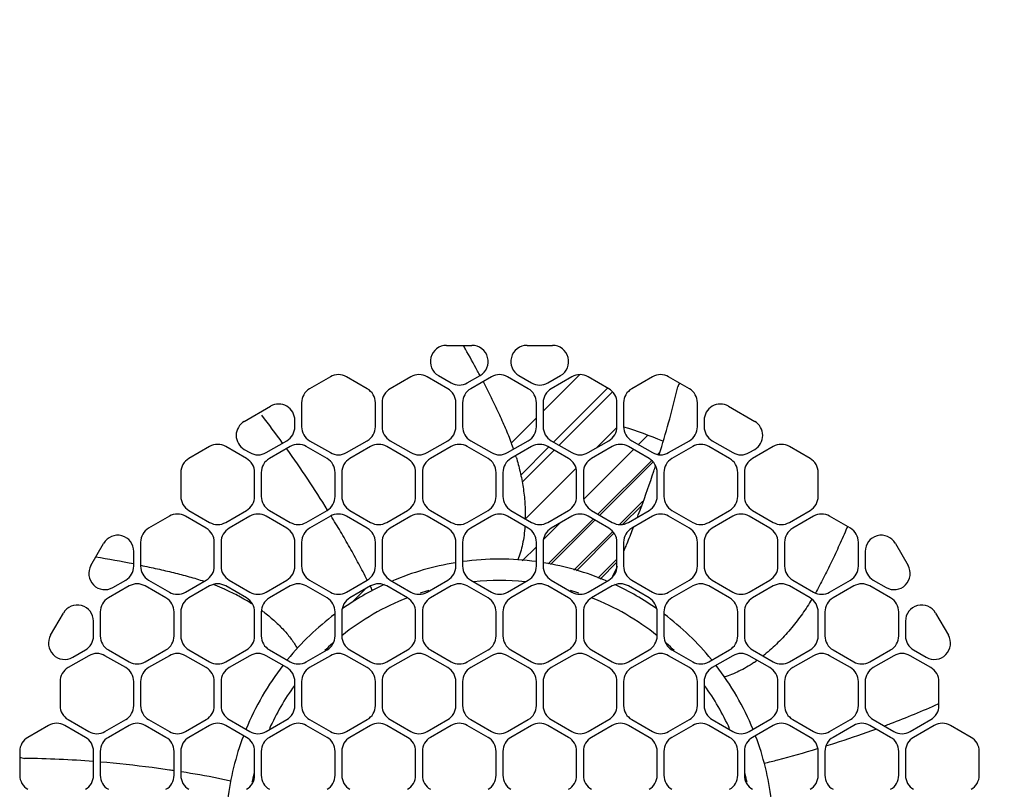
# Model space of a CAD drawing. Header units: inches. Extents: x 0 to 34, y 0 to 22.
# Tile 115 of 119: x 29.35 to 30.263, y 5.313 to 6.027. Entities that reach past the tile are written whole.
import ezdxf

# ---------------------------------------------------------------- set-up
doc = ezdxf.new("R2010")
doc.units = ezdxf.units.IN
doc.header["$LTSCALE"] = 1.87
doc.header["$MEASUREMENT"] = 0
doc.layers.get('0').update_dxf_attribs({"linetype": 'CONTINUOUS'})
doc.layers.add('DIMENSIONS', color=7, linetype='CONTINUOUS')
doc.layers.add('SURFACES', color=7, linetype='CONTINUOUS')
doc.styles.get("Standard").update_dxf_attribs({"font": 'txt', "width": 0.8})
doc.dimstyles.new('DIMSTYLE_1', dxfattribs={"dimtxt": 0.125, "dimasz": 0.18, "dimexe": 0.125, "dimexo": 0.0625, "dimgap": 0.0625, "dimtad": 0, "dimtih": 1, "dimtoh": 1, "dimdec": 3, "dimlfac": 2, "dimzin": 4, "dimdsep": 46, "dimtxsty": 'STANDARD', "dimblk": '_FILLED', "dimblk1": '_FILLED', "dimblk2": '_FILLED', "dimcen": 0.09, "dimadec": 0, "dimazin": 0, "dimtp": 0.001, "dimtm": 0.001, "dimtfac": 1, "dimtdec": 3, "dimtofl": 0, "dimtmove": 0, "dimatfit": 3, "dimldrblk": '_FILLED', "dimfxl": 1, "dimtolj": 1, "dimtzin": 4, "dimarcsym": 0})

# ---------------------------------------------------------------- blocks, each defined once
blk = doc.blocks.new('_FILLED')
at = {"color": 0, "linetype": 'BYBLOCK'}
blk.add_solid([(0, 0), (-1, 0.1736), (-1, -0.1736)], dxfattribs=at)
blk = doc.blocks.new('*D0')
at = {"layer": 'DIMENSIONS', "color": 2, "linetype": 'CONTINUOUS'}
for p, q in [((29.73205, 6.79738), (32.4057, 6.79738)), ((32.2807, 6.79738), (32.2807, 5.82201)), ((32.2807, 4.59663), (32.2807, 5.57201)), ((30.7333, 4.59663), (32.4057, 4.59663))]:
    blk.add_line(p, q, dxfattribs=at)
at = {"layer": 'DIMENSIONS', "color": 2, "linetype": 'CONTINUOUS', "xscale": 0.18, "yscale": 0.18, "zscale": 0.18}
for p, rotation in [((32.2807, 6.79738), 90), ((32.2807, 4.59663), 270)]:
    blk.add_blockref('_FILLED', p, dxfattribs=dict(at, rotation=rotation))
at = {"layer": 'DIMENSIONS', "color": 2, "linetype": 'CONTINUOUS', "insert": (32.2807, 5.75951), "char_height": 0.125, "width": 1.525, "attachment_point": 2, "line_spacing_factor": 0.9}
blk.add_mtext('(4.402{\\Ftxt.shx;\\W1.000000;\\H0.125000; }[111.8])', dxfattribs=at)

msp = doc.modelspace()

# ---------------------------------------------------------------- linework, layer by layer
at = {"color": 7, "linetype": 'CONTINUOUS'}
for p, q in [((29.74541, 5.7246), (29.76902, 5.7246)), ((29.82007, 5.7246), (29.84368, 5.7246)), ((29.83499, 5.66365), (29.8686, 5.69726)), ((29.63773, 5.69548), (29.61852, 5.68439)), ((29.67194, 5.68439), (29.65273, 5.69548)), ((29.71239, 5.69548), (29.69318, 5.68439)), ((29.7466, 5.68439), (29.72739, 5.69548)), ((29.73791, 5.6966), (29.74972, 5.68979)), ((29.76472, 5.68979), (29.77652, 5.6966)), ((29.78705, 5.69548), (29.76784, 5.68439)), ((29.82125, 5.68439), (29.80205, 5.69548)), ((29.81257, 5.6966), (29.82437, 5.68979)), ((29.83937, 5.68979), (29.85118, 5.6966)), ((29.8617, 5.69548), (29.84249, 5.68439)), ((29.89591, 5.68439), (29.8767, 5.69548)), ((29.93636, 5.69548), (29.91715, 5.68439)), ((29.97057, 5.68439), (29.95136, 5.69548)), ((29.89484, 5.685), (29.84476, 5.63492)), ((29.84975, 5.63204), (29.89901, 5.68129)), ((29.61102, 5.6714), (29.61102, 5.64922)), ((29.67944, 5.64922), (29.67944, 5.6714)), ((29.68568, 5.6714), (29.68568, 5.64922)), ((29.7541, 5.64922), (29.7541, 5.6714)), ((29.76034, 5.6714), (29.76034, 5.64922)), ((29.82875, 5.64922), (29.82875, 5.6714)), ((29.83499, 5.6714), (29.83499, 5.64922)), ((29.90341, 5.64922), (29.90341, 5.6714)), ((29.90965, 5.6714), (29.90965, 5.64922)), ((29.97807, 5.64922), (29.97807, 5.6714)), ((29.5579, 5.6541), (29.58228, 5.66818)), ((30.00681, 5.66818), (30.03119, 5.6541)), ((29.60478, 5.64922), (29.60478, 5.65519)), ((29.8054, 5.63406), (29.82875, 5.65741)), ((29.98431, 5.65519), (29.98431, 5.64922)), ((29.90327, 5.6484), (29.8845, 5.62964)), ((29.57808, 5.62514), (29.59728, 5.63623)), ((29.61852, 5.63623), (29.63773, 5.62514)), ((29.65273, 5.62514), (29.67194, 5.63623)), ((29.69318, 5.63623), (29.71239, 5.62514)), ((29.72739, 5.62514), (29.7466, 5.63623)), ((29.76784, 5.63623), (29.78705, 5.62514)), ((29.80205, 5.62514), (29.82125, 5.63623)), ((29.84249, 5.63623), (29.8617, 5.62514)), ((29.8767, 5.62514), (29.89591, 5.63623)), ((29.91715, 5.63623), (29.93636, 5.62514)), ((29.95136, 5.62514), (29.97057, 5.63623)), ((29.99181, 5.63623), (30.01101, 5.62514)), ((29.52575, 5.63082), (29.50654, 5.61973)), ((29.55996, 5.61973), (29.54075, 5.63082)), ((29.5579, 5.62812), (29.56308, 5.62514)), ((29.6004, 5.63082), (29.5812, 5.61973)), ((29.59739, 5.62863), (29.59713, 5.629)), ((29.63461, 5.61973), (29.6154, 5.63082)), ((29.67506, 5.63082), (29.65585, 5.61973)), ((29.70927, 5.61973), (29.69006, 5.63082)), ((29.74972, 5.63082), (29.73051, 5.61973)), ((29.78393, 5.61973), (29.76472, 5.63082)), ((29.82437, 5.63082), (29.80517, 5.61973)), ((29.84002, 5.63018), (29.81424, 5.6044)), ((29.8155, 5.59778), (29.84518, 5.62747)), ((29.85858, 5.61973), (29.83937, 5.63082)), ((29.89903, 5.63082), (29.87982, 5.61973)), ((29.93324, 5.61973), (29.91403, 5.63082)), ((29.97369, 5.63082), (29.95448, 5.61973)), ((30.00789, 5.61973), (29.98869, 5.63082)), ((30.02601, 5.62514), (30.03119, 5.62812)), ((30.04834, 5.63082), (30.02913, 5.61973)), ((30.08255, 5.61973), (30.06334, 5.63082)), ((29.49904, 5.60674), (29.49904, 5.58456)), ((29.56746, 5.58456), (29.56746, 5.60674)), ((29.5737, 5.60674), (29.5737, 5.58456)), ((29.64211, 5.58456), (29.64211, 5.60674)), ((29.64835, 5.60674), (29.64835, 5.58456)), ((29.71677, 5.58456), (29.71677, 5.60674)), ((29.72301, 5.60674), (29.72301, 5.58456)), ((29.79143, 5.58456), (29.79143, 5.60674)), ((29.79767, 5.60674), (29.79767, 5.58456)), ((29.86541, 5.61055), (29.81865, 5.56379)), ((29.86608, 5.58456), (29.86608, 5.60674)), ((29.87232, 5.60674), (29.87232, 5.58456)), ((29.94074, 5.58456), (29.94074, 5.60674)), ((29.94698, 5.60674), (29.94698, 5.58456)), ((30.01539, 5.58456), (30.01539, 5.60674)), ((30.02163, 5.60674), (30.02163, 5.58456)), ((30.09005, 5.58456), (30.09005, 5.60674)), ((29.50654, 5.57157), (29.52575, 5.56048)), ((29.54075, 5.56048), (29.55996, 5.57157)), ((29.5812, 5.57157), (29.6004, 5.56048)), ((29.6154, 5.56048), (29.63461, 5.57157)), ((29.65585, 5.57157), (29.67506, 5.56048)), ((29.69006, 5.56048), (29.70927, 5.57157)), ((29.73051, 5.57157), (29.74972, 5.56048)), ((29.76472, 5.56048), (29.78393, 5.57157)), ((29.80517, 5.57157), (29.82437, 5.56048)), ((29.83937, 5.56048), (29.85858, 5.57157)), ((29.87982, 5.57157), (29.89903, 5.56048)), ((29.91403, 5.56048), (29.93324, 5.57157)), ((29.95448, 5.57157), (29.97369, 5.56048)), ((29.98869, 5.56048), (30.00789, 5.57157)), ((30.02913, 5.57157), (30.04834, 5.56048)), ((30.06334, 5.56048), (30.08255, 5.57157)), ((29.48842, 5.56617), (29.46921, 5.55508)), ((29.52263, 5.55508), (29.50342, 5.56617)), ((29.56308, 5.56617), (29.54387, 5.55508)), ((29.59728, 5.55508), (29.57808, 5.56617)), ((29.63773, 5.56617), (29.61852, 5.55508)), ((29.67194, 5.55508), (29.65273, 5.56617)), ((29.71239, 5.56617), (29.69318, 5.55508)), ((29.7466, 5.55508), (29.72739, 5.56617)), ((29.78705, 5.56617), (29.76784, 5.55508)), ((29.82125, 5.55508), (29.80205, 5.56617)), ((29.8617, 5.56617), (29.84249, 5.55508)), ((29.89591, 5.55508), (29.8767, 5.56617)), ((29.93636, 5.56617), (29.91715, 5.55508)), ((29.97057, 5.55508), (29.95136, 5.56617)), ((30.01101, 5.56617), (29.99181, 5.55508)), ((30.04522, 5.55508), (30.02601, 5.56617)), ((30.08567, 5.56617), (30.06646, 5.55508)), ((30.11988, 5.55508), (30.10067, 5.56617)), ((29.91831, 5.55459), (29.91886, 5.55601)), ((30.1171, 5.55623), (30.1167, 5.5553)), ((29.46171, 5.54209), (29.46171, 5.51991)), ((29.53013, 5.51991), (29.53013, 5.54209)), ((29.53637, 5.54209), (29.53637, 5.51991)), ((29.60478, 5.51991), (29.60478, 5.54209)), ((29.61102, 5.54209), (29.61102, 5.51991)), ((29.67944, 5.51991), (29.67944, 5.54209)), ((29.68568, 5.54209), (29.68568, 5.51991)), ((29.7541, 5.51991), (29.7541, 5.54209)), ((29.76034, 5.54209), (29.76034, 5.51991)), ((29.82875, 5.51991), (29.82875, 5.54209)), ((29.83499, 5.54209), (29.83499, 5.51991)), ((29.90341, 5.51991), (29.90341, 5.54209)), ((29.90965, 5.54209), (29.90965, 5.51991)), ((29.97807, 5.51991), (29.97807, 5.54209)), ((29.98431, 5.54209), (29.98431, 5.51991)), ((30.05272, 5.51991), (30.05272, 5.54209)), ((30.05896, 5.54209), (30.05896, 5.51991)), ((30.12738, 5.51991), (30.12738, 5.54209)), ((29.41568, 5.52059), (29.42748, 5.54104)), ((29.45547, 5.51991), (29.45547, 5.53354)), ((30.13362, 5.53354), (30.13362, 5.51991)), ((30.16161, 5.54104), (30.17341, 5.52059)), ((29.43617, 5.5001), (29.44797, 5.50692)), ((29.46921, 5.50692), (29.48842, 5.49583)), ((29.50342, 5.49583), (29.52263, 5.50692)), ((29.54387, 5.50692), (29.56308, 5.49583)), ((29.57808, 5.49583), (29.59728, 5.50692)), ((29.61852, 5.50692), (29.63773, 5.49583)), ((29.65273, 5.49583), (29.67194, 5.50692)), ((29.69318, 5.50692), (29.71239, 5.49583)), ((29.72739, 5.49583), (29.7466, 5.50692)), ((29.76784, 5.50692), (29.78705, 5.49583)), ((29.80205, 5.49583), (29.82125, 5.50692)), ((29.84249, 5.50692), (29.8617, 5.49583)), ((29.8767, 5.49583), (29.89591, 5.50692)), ((29.91715, 5.50692), (29.93636, 5.49583)), ((29.95136, 5.49583), (29.97057, 5.50692)), ((29.99181, 5.50692), (30.01101, 5.49583)), ((30.02601, 5.49583), (30.04522, 5.50692)), ((30.06646, 5.50692), (30.08567, 5.49583)), ((30.10067, 5.49583), (30.11988, 5.50692)), ((30.14112, 5.50692), (30.15292, 5.5001)), ((29.45109, 5.50151), (29.43188, 5.49042)), ((29.4853, 5.49042), (29.46609, 5.50151)), ((29.52575, 5.50151), (29.50654, 5.49042)), ((29.55996, 5.49042), (29.54075, 5.50151)), ((29.6004, 5.50151), (29.5812, 5.49042)), ((29.63461, 5.49042), (29.6154, 5.50151)), ((29.67506, 5.50151), (29.65585, 5.49042)), ((29.65881, 5.48747), (29.66985, 5.49851)), ((29.70927, 5.49042), (29.69006, 5.50151)), ((29.74972, 5.50151), (29.73051, 5.49042)), ((29.78393, 5.49042), (29.76472, 5.50151)), ((29.82437, 5.50151), (29.80517, 5.49042)), ((29.85858, 5.49042), (29.83937, 5.50151)), ((29.89903, 5.50151), (29.87982, 5.49042)), ((29.93324, 5.49042), (29.91403, 5.50151)), ((29.97369, 5.50151), (29.95448, 5.49042)), ((30.00789, 5.49042), (29.98869, 5.50151)), ((30.04834, 5.50151), (30.02913, 5.49042)), ((30.08255, 5.49042), (30.06334, 5.50151)), ((30.123, 5.50151), (30.10379, 5.49042)), ((30.15721, 5.49042), (30.138, 5.50151)), ((29.37835, 5.45594), (29.39015, 5.47638)), ((29.41814, 5.45525), (29.41814, 5.46888)), ((29.42438, 5.47743), (29.42438, 5.45525)), ((29.4928, 5.45525), (29.4928, 5.47743)), ((29.49904, 5.47743), (29.49904, 5.45525)), ((29.56746, 5.45525), (29.56746, 5.47743)), ((29.5737, 5.47743), (29.5737, 5.45525)), ((29.64211, 5.45525), (29.64211, 5.47743)), ((29.64835, 5.47743), (29.64835, 5.45525)), ((29.71677, 5.45525), (29.71677, 5.47743)), ((29.72301, 5.47743), (29.72301, 5.45525)), ((29.79143, 5.45525), (29.79143, 5.47743)), ((29.79767, 5.47743), (29.79767, 5.45525)), ((29.86608, 5.45525), (29.86608, 5.47743)), ((29.87232, 5.47743), (29.87232, 5.45525)), ((29.94074, 5.45525), (29.94074, 5.47743)), ((29.94698, 5.47743), (29.94698, 5.45525)), ((30.01539, 5.45525), (30.01539, 5.47743)), ((30.02163, 5.47743), (30.02163, 5.45525)), ((30.09005, 5.45525), (30.09005, 5.47743)), ((30.09629, 5.47743), (30.09629, 5.45525)), ((30.16471, 5.45525), (30.16471, 5.47743)), ((30.17095, 5.46888), (30.17095, 5.45525)), ((30.19894, 5.47638), (30.21074, 5.45594)), ((29.39884, 5.43545), (29.41064, 5.44226)), ((29.43188, 5.44226), (29.45109, 5.43117)), ((29.46609, 5.43117), (29.4853, 5.44226)), ((29.50654, 5.44226), (29.52575, 5.43117)), ((29.54075, 5.43117), (29.55996, 5.44226)), ((29.5812, 5.44226), (29.6004, 5.43117)), ((29.6154, 5.43117), (29.63461, 5.44226)), ((29.65585, 5.44226), (29.67506, 5.43117)), ((29.69006, 5.43117), (29.70927, 5.44226)), ((29.73051, 5.44226), (29.74972, 5.43117)), ((29.76472, 5.43117), (29.78393, 5.44226)), ((29.80517, 5.44226), (29.82437, 5.43117)), ((29.83937, 5.43117), (29.85858, 5.44226)), ((29.87982, 5.44226), (29.89903, 5.43117)), ((29.91403, 5.43117), (29.93324, 5.44226)), ((29.95448, 5.44226), (29.97369, 5.43117)), ((29.98869, 5.43117), (30.00789, 5.44226)), ((30.02913, 5.44226), (30.04834, 5.43117)), ((30.06334, 5.43117), (30.08255, 5.44226)), ((30.10379, 5.44226), (30.123, 5.43117)), ((30.138, 5.43117), (30.15721, 5.44226)), ((30.17845, 5.44226), (30.19025, 5.43545)), ((29.41376, 5.43686), (29.39456, 5.42577)), ((29.44797, 5.42577), (29.42876, 5.43686)), ((29.48842, 5.43686), (29.46921, 5.42577)), ((29.52263, 5.42577), (29.50342, 5.43686)), ((29.56308, 5.43686), (29.54387, 5.42577)), ((29.59728, 5.42577), (29.57808, 5.43686)), ((29.63773, 5.43686), (29.61852, 5.42577)), ((29.67194, 5.42577), (29.65273, 5.43686)), ((29.71239, 5.43686), (29.69318, 5.42577)), ((29.7466, 5.42577), (29.72739, 5.43686)), ((29.78705, 5.43686), (29.76784, 5.42577)), ((29.82125, 5.42577), (29.80205, 5.43686)), ((29.8617, 5.43686), (29.84249, 5.42577)), ((29.89591, 5.42577), (29.8767, 5.43686)), ((29.93636, 5.43686), (29.91715, 5.42577)), ((29.97057, 5.42577), (29.95136, 5.43686)), ((30.01101, 5.43686), (29.99181, 5.42577)), ((30.04522, 5.42577), (30.02601, 5.43686)), ((30.08567, 5.43686), (30.06646, 5.42577)), ((30.11988, 5.42577), (30.10067, 5.43686)), ((30.16033, 5.43686), (30.14112, 5.42577)), ((30.19453, 5.42577), (30.17533, 5.43686)), ((29.38706, 5.41278), (29.38706, 5.3906)), ((29.45547, 5.3906), (29.45547, 5.41278)), ((29.46171, 5.41278), (29.46171, 5.3906)), ((29.53013, 5.3906), (29.53013, 5.41278)), ((29.53637, 5.41278), (29.53637, 5.3906)), ((29.60478, 5.3906), (29.60478, 5.41278)), ((29.61102, 5.41278), (29.61102, 5.3906)), ((29.67944, 5.3906), (29.67944, 5.41278)), ((29.68568, 5.41278), (29.68568, 5.3906)), ((29.7541, 5.3906), (29.7541, 5.41278)), ((29.76034, 5.41278), (29.76034, 5.3906)), ((29.82875, 5.3906), (29.82875, 5.41278)), ((29.83499, 5.41278), (29.83499, 5.3906)), ((29.90341, 5.3906), (29.90341, 5.41278)), ((29.90965, 5.41278), (29.90965, 5.3906)), ((29.97807, 5.3906), (29.97807, 5.41278)), ((29.98431, 5.41278), (29.98431, 5.3906)), ((30.05272, 5.3906), (30.05272, 5.41278)), ((30.05896, 5.41278), (30.05896, 5.3906)), ((30.12738, 5.3906), (30.12738, 5.41278)), ((30.13362, 5.41278), (30.13362, 5.3906)), ((30.20203, 5.3906), (30.20203, 5.41278)), ((30.20138, 5.39214), (30.20225, 5.39252)), ((29.39456, 5.37761), (29.41376, 5.36652)), ((29.42876, 5.36652), (29.44797, 5.37761)), ((29.46921, 5.37761), (29.48842, 5.36652)), ((29.50342, 5.36652), (29.52263, 5.37761)), ((29.54387, 5.37761), (29.56308, 5.36652)), ((29.57808, 5.36652), (29.59728, 5.37761)), ((29.61852, 5.37761), (29.63773, 5.36652)), ((29.65273, 5.36652), (29.67194, 5.37761)), ((29.69318, 5.37761), (29.71239, 5.36652)), ((29.72739, 5.36652), (29.7466, 5.37761)), ((29.76784, 5.37761), (29.78705, 5.36652)), ((29.80205, 5.36652), (29.82125, 5.37761)), ((29.84249, 5.37761), (29.8617, 5.36652)), ((29.8767, 5.36652), (29.89591, 5.37761)), ((29.91715, 5.37761), (29.93636, 5.36652)), ((29.95136, 5.36652), (29.97057, 5.37761)), ((29.99181, 5.37761), (30.01101, 5.36652)), ((30.02601, 5.36652), (30.04522, 5.37761)), ((30.06646, 5.37761), (30.08567, 5.36652)), ((30.10067, 5.36652), (30.11988, 5.37761)), ((30.14112, 5.37761), (30.16033, 5.36652)), ((30.17533, 5.36652), (30.19453, 5.37761)), ((29.37644, 5.37221), (29.35723, 5.36112)), ((29.41064, 5.36112), (29.39144, 5.37221)), ((29.45109, 5.37221), (29.43188, 5.36112)), ((29.4853, 5.36112), (29.46609, 5.37221)), ((29.52575, 5.37221), (29.50654, 5.36112)), ((29.55996, 5.36112), (29.54075, 5.37221)), ((29.6004, 5.37221), (29.5812, 5.36112)), ((29.63461, 5.36112), (29.6154, 5.37221)), ((29.67506, 5.37221), (29.65585, 5.36112)), ((29.70927, 5.36112), (29.69006, 5.37221)), ((29.74972, 5.37221), (29.73051, 5.36112)), ((29.78393, 5.36112), (29.76472, 5.37221)), ((29.82437, 5.37221), (29.80517, 5.36112)), ((29.85858, 5.36112), (29.83937, 5.37221)), ((29.89903, 5.37221), (29.87982, 5.36112)), ((29.93324, 5.36112), (29.91403, 5.37221)), ((29.97369, 5.37221), (29.95448, 5.36112)), ((30.00789, 5.36112), (29.98869, 5.37221)), ((30.04834, 5.37221), (30.02913, 5.36112)), ((30.08255, 5.36112), (30.06334, 5.37221)), ((30.123, 5.37221), (30.10379, 5.36112)), ((30.15721, 5.36112), (30.138, 5.37221)), ((30.15577, 5.37339), (30.15718, 5.37393)), ((30.19765, 5.37221), (30.17845, 5.36112)), ((30.23186, 5.36112), (30.21265, 5.37221)), ((30.08935, 5.35068), (30.08962, 5.35076)), ((29.34973, 5.34813), (29.34973, 5.32595)), ((29.41814, 5.32595), (29.41814, 5.34813)), ((29.42438, 5.34813), (29.42438, 5.32595)), ((29.4928, 5.32595), (29.4928, 5.34813)), ((29.49904, 5.34813), (29.49904, 5.32595)), ((29.56746, 5.32595), (29.56746, 5.34813)), ((29.5737, 5.34813), (29.5737, 5.32595)), ((29.64211, 5.32595), (29.64211, 5.34813)), ((29.64835, 5.34813), (29.64835, 5.32595)), ((29.71677, 5.32595), (29.71677, 5.34813)), ((29.72301, 5.34813), (29.72301, 5.32595)), ((29.79143, 5.32595), (29.79143, 5.34813)), ((29.79767, 5.34813), (29.79767, 5.32595)), ((29.86608, 5.32595), (29.86608, 5.34813)), ((29.87232, 5.34813), (29.87232, 5.32595)), ((29.94074, 5.32595), (29.94074, 5.34813)), ((29.94698, 5.34813), (29.94698, 5.32595)), ((30.01539, 5.32595), (30.01539, 5.34813)), ((30.02163, 5.34813), (30.02163, 5.32595)), ((30.09005, 5.32595), (30.09005, 5.34813)), ((30.09629, 5.34813), (30.09629, 5.32595)), ((30.16471, 5.32595), (30.16471, 5.34813)), ((30.17095, 5.34813), (30.17095, 5.32595)), ((30.23936, 5.32595), (30.23936, 5.34813)), ((29.49959, 5.32912), (29.49907, 5.32921))]:
    msp.add_line(p, q, dxfattribs=at)
for centre, radius, start, end in [((29.74541, 5.7096), 0.015, 90, 240), ((28.81768, 5.18793), 1.08535, 29.43129, 29.63473), ((29.76902, 5.7096), 0.015, 300, 90), ((29.82007, 5.7096), 0.015, 90, 240), ((29.84368, 5.7096), 0.015, 300, 90), ((28.93504, 5.25394), 0.9507, 28.02724, 29.44216), ((29.64523, 5.68249), 0.015, 60, 120), ((29.71989, 5.68249), 0.015, 60, 120), ((28.95014, 5.26215), 0.93351, 27.7327, 28.01819), ((29.79455, 5.68249), 0.015, 60, 120), ((29.8692, 5.68249), 0.015, 60, 120), ((29.94386, 5.68249), 0.015, 60, 120), ((29.75722, 5.70278), 0.015, 240, 300), ((29.83187, 5.70278), 0.015, 240, 300), ((29.96758, 5.68442), 0.00787, 139.06958, 166.50906), ((29.62602, 5.6714), 0.015, 120, 180), ((29.66444, 5.6714), 0.015, 0, 60), ((29.70068, 5.6714), 0.015, 120, 180), ((29.7391, 5.6714), 0.015, 0, 60), ((29.77534, 5.6714), 0.015, 120, 180), ((29.81375, 5.6714), 0.015, 0, 60), ((29.84999, 5.6714), 0.015, 120, 180), ((29.88841, 5.6714), 0.015, 0, 60), ((29.92465, 5.6714), 0.015, 120, 180), ((29.02111, 5.91112), 0.96537, 342.89818, 346.53198), ((29.96307, 5.6714), 0.015, 0, 60), ((29.58978, 5.65519), 0.015, 0, 120), ((29.99931, 5.65519), 0.015, 60, 180), ((29.5654, 5.64111), 0.015, 120, 240), ((28.79902, 5.05552), 0.98278, 36.06514, 37.94004), ((30.02369, 5.64111), 0.015, 300, 60), ((29.58978, 5.64922), 0.015, 300, 360), ((29.62602, 5.64922), 0.015, 180, 240), ((29.66444, 5.64922), 0.015, 300, 360), ((29.70068, 5.64922), 0.015, 180, 240), ((29.7391, 5.64922), 0.015, 300, 360), ((29.77534, 5.64922), 0.015, 180, 240), ((29.81375, 5.64922), 0.015, 300, 360), ((29.84999, 5.64922), 0.015, 180, 240), ((29.88841, 5.64922), 0.015, 300, 360), ((29.92465, 5.64922), 0.015, 180, 240), ((29.79455, 5.27243), 0.3937, 67.39417, 72.97162), ((29.96307, 5.64922), 0.015, 300, 360), ((29.99931, 5.64922), 0.015, 180, 240), ((29.57866, 5.54943), 0.24215, 19.01025, 20.46635), ((29.53325, 5.61783), 0.015, 60, 120), ((29.57058, 5.63813), 0.015, 240, 300), ((28.81734, 5.06907), 0.95999, 31.58655, 35.65375), ((29.6079, 5.61783), 0.015, 60, 120), ((29.64523, 5.63813), 0.015, 240, 300), ((29.68256, 5.61783), 0.015, 60, 120), ((29.71989, 5.63813), 0.015, 240, 300), ((29.75722, 5.61783), 0.015, 60, 120), ((29.79455, 5.63813), 0.015, 240, 300), ((29.83187, 5.61783), 0.015, 60, 120), ((29.8692, 5.63813), 0.015, 240, 300), ((29.90653, 5.61783), 0.015, 60, 120), ((29.94386, 5.63813), 0.015, 240, 300), ((29.04422, 5.90416), 0.94123, 342.64452, 342.88969), ((29.98119, 5.61783), 0.015, 60, 120), ((30.01851, 5.63813), 0.015, 240, 300), ((30.05584, 5.61783), 0.015, 60, 120), ((29.51404, 5.60674), 0.015, 120, 180), ((29.55246, 5.60674), 0.015, 0, 60), ((29.5887, 5.60674), 0.015, 120, 180), ((29.62711, 5.60674), 0.015, 0, 60), ((29.66335, 5.60674), 0.015, 120, 180), ((29.70177, 5.60674), 0.015, 0, 60), ((29.73801, 5.60674), 0.015, 120, 180), ((29.77643, 5.60674), 0.015, 0, 60), ((29.81267, 5.60674), 0.015, 120, 180), ((29.6056, 5.55847), 0.21373, 17.01745, 17.25236), ((29.85108, 5.60674), 0.015, 0, 60), ((29.88732, 5.60674), 0.015, 120, 180), ((29.92574, 5.60674), 0.015, 0, 60), ((29.96198, 5.60674), 0.015, 120, 180), ((30.00039, 5.60674), 0.015, 0, 60), ((30.03663, 5.60674), 0.015, 120, 180), ((30.07505, 5.60674), 0.015, 0, 60), ((28.94606, 5.93726), 1.04482, 339.6677, 341.6232), ((29.02733, 5.90969), 0.95901, 341.65608, 341.97961), ((29.51404, 5.58456), 0.015, 180, 240), ((29.55246, 5.58456), 0.015, 300, 360), ((29.5887, 5.58456), 0.015, 180, 240), ((29.62711, 5.58456), 0.015, 300, 360), ((29.66335, 5.58456), 0.015, 180, 240), ((29.70177, 5.58456), 0.015, 300, 360), ((29.73801, 5.58456), 0.015, 180, 240), ((29.77643, 5.58456), 0.015, 300, 360), ((29.81267, 5.58456), 0.015, 180, 240), ((29.85108, 5.58456), 0.015, 300, 360), ((29.88732, 5.58456), 0.015, 180, 240), ((29.92574, 5.58456), 0.015, 300, 360), ((29.96198, 5.58456), 0.015, 180, 240), ((30.00039, 5.58456), 0.015, 300, 360), ((30.03663, 5.58456), 0.015, 180, 240), ((30.07505, 5.58456), 0.015, 300, 360), ((28.86493, 5.96712), 1.13127, 339.18483, 339.67724), ((29.49592, 5.55318), 0.015, 60, 120), ((29.53325, 5.57347), 0.015, 240, 300), ((29.57058, 5.55318), 0.015, 60, 120), ((29.6079, 5.57347), 0.015, 240, 300), ((29.64523, 5.55318), 0.015, 60, 120), ((29.68256, 5.57347), 0.015, 240, 300), ((29.71989, 5.55318), 0.015, 60, 120), ((29.75722, 5.57347), 0.015, 240, 300), ((29.79455, 5.55318), 0.015, 60, 120), ((29.83187, 5.57347), 0.015, 240, 300), ((29.8692, 5.55318), 0.015, 60, 120), ((29.90653, 5.57347), 0.015, 240, 300), ((29.94386, 5.55318), 0.015, 60, 120), ((29.98119, 5.57347), 0.015, 240, 300), ((30.01851, 5.55318), 0.015, 60, 120), ((30.05584, 5.57347), 0.015, 240, 300), ((30.09317, 5.55318), 0.015, 60, 120), ((29.47671, 5.54209), 0.015, 120, 180), ((29.51513, 5.54209), 0.015, 0, 60), ((29.55137, 5.54209), 0.015, 120, 180), ((29.58978, 5.54209), 0.015, 0, 60), ((29.62602, 5.54209), 0.015, 120, 180), ((29.66444, 5.54209), 0.015, 0, 60), ((29.70068, 5.54209), 0.015, 120, 180), ((29.7391, 5.54209), 0.015, 0, 60), ((29.77534, 5.54209), 0.015, 120, 180), ((29.81375, 5.54209), 0.015, 0, 60), ((29.84999, 5.54209), 0.015, 120, 180), ((29.88841, 5.54209), 0.015, 0, 60), ((29.92465, 5.54209), 0.015, 120, 180), ((29.00747, 5.91049), 0.9779, 337.78614, 338.65789), ((29.96307, 5.54209), 0.015, 0, 60), ((29.99931, 5.54209), 0.015, 120, 180), ((30.03772, 5.54209), 0.015, 0, 60), ((30.07396, 5.54209), 0.015, 120, 180), ((30.11238, 5.54209), 0.015, 0, 60), ((29.44047, 5.53354), 0.015, 0, 150), ((30.14862, 5.53354), 0.015, 30, 180), ((29.13413, 5.85875), 0.84107, 337.31373, 337.62046), ((29.0978, 5.87373), 0.88038, 337.61942, 337.77851), ((29.27394, 4.59421), 0.94534, 78.92766, 81.10818), ((29.79455, 5.27243), 0.25394, 82.24982, 97.75018), ((29.42867, 5.51309), 0.015, 150, 300), ((29.44047, 5.51991), 0.015, 300, 360), ((29.47671, 5.51991), 0.015, 180, 240), ((29.51513, 5.51991), 0.015, 300, 360), ((29.55137, 5.51991), 0.015, 180, 240), ((29.58978, 5.51991), 0.015, 300, 360), ((29.62602, 5.51991), 0.015, 180, 240), ((29.66444, 5.51991), 0.015, 300, 360), ((29.70068, 5.51991), 0.015, 180, 240), ((29.79455, 5.27243), 0.25394, 99.33467, 112.98985), ((29.7391, 5.51991), 0.015, 300, 360), ((29.77534, 5.51991), 0.015, 180, 240), ((29.81375, 5.51991), 0.015, 300, 360), ((29.84999, 5.51991), 0.015, 180, 240), ((29.79455, 5.27243), 0.25394, 67.01015, 80.66533), ((29.88841, 5.51991), 0.015, 300, 360), ((29.31547, 5.78053), 0.64358, 335.08709, 336.09441), ((29.92465, 5.51991), 0.015, 180, 240), ((29.96307, 5.51991), 0.015, 300, 360), ((29.99931, 5.51991), 0.015, 180, 240), ((30.03772, 5.51991), 0.015, 300, 360), ((30.07396, 5.51991), 0.015, 180, 240), ((30.11238, 5.51991), 0.015, 300, 360), ((30.14862, 5.51991), 0.015, 180, 240), ((30.16042, 5.51309), 0.015, 240, 30), ((29.79455, 5.27243), 0.23425, 84.20438, 95.81524), ((29.45859, 5.48852), 0.015, 60, 120), ((29.53325, 5.48852), 0.015, 60, 120), ((29.4521, 5.30048), 0.21649, 68.68147, 69.15301), ((29.45528, 5.30857), 0.2078, 66.10271, 68.68874), ((29.45821, 5.31536), 0.2004, 65.88005, 66.08187), ((29.45909, 5.31731), 0.19827, 64.23969, 65.88143), ((29.6079, 5.48852), 0.015, 60, 120), ((29.79455, 5.27243), 0.25394, 114.87795, 125.06596), ((29.1434, 5.23709), 0.59348, 26.01424, 26.44197), ((29.68256, 5.48852), 0.015, 60, 120), ((29.79455, 5.27243), 0.23425, 106.27265, 108.33861), ((29.75722, 5.48852), 0.015, 60, 120), ((29.83187, 5.48852), 0.015, 60, 120), ((29.79455, 5.27243), 0.23425, 71.6749, 73.67912), ((29.90653, 5.48852), 0.015, 60, 120), ((29.79455, 5.27243), 0.25394, 54.93404, 65.12205), ((29.98119, 5.48852), 0.015, 60, 120), ((30.05584, 5.48852), 0.015, 60, 120), ((30.1305, 5.48852), 0.015, 60, 120), ((29.43938, 5.47743), 0.015, 120, 180), ((29.4778, 5.47743), 0.015, 0, 60), ((29.49592, 5.50882), 0.015, 240, 300), ((29.51404, 5.47743), 0.015, 120, 180), ((29.45988, 5.31897), 0.19642, 60.17481, 64.23675), ((29.46251, 5.32365), 0.19106, 59.71713, 60.15981), ((29.46557, 5.32882), 0.18505, 57.32925, 59.7287), ((29.55246, 5.47743), 0.015, 0, 60), ((29.57058, 5.50882), 0.015, 240, 300), ((29.5887, 5.47743), 0.015, 120, 180), ((29.62711, 5.47743), 0.015, 0, 60), ((29.64523, 5.50882), 0.015, 240, 300), ((29.79455, 5.27243), 0.23425, 111.36883, 128.64691), ((29.66335, 5.47743), 0.015, 120, 180), ((29.70177, 5.47743), 0.015, 0, 60), ((29.71989, 5.50882), 0.015, 240, 300), ((29.73801, 5.47743), 0.015, 120, 180), ((29.77643, 5.47743), 0.015, 0, 60), ((29.79455, 5.50882), 0.015, 240, 300), ((29.81267, 5.47743), 0.015, 120, 180), ((29.85108, 5.47743), 0.015, 0, 60), ((29.8692, 5.50882), 0.015, 240, 300), ((29.88732, 5.47743), 0.015, 120, 180), ((29.79455, 5.27243), 0.23425, 51.35231, 68.63263), ((29.92574, 5.47743), 0.015, 0, 60), ((29.94386, 5.50882), 0.015, 240, 300), ((29.96198, 5.47743), 0.015, 120, 180), ((30.00039, 5.47743), 0.015, 0, 60), ((30.01851, 5.50882), 0.015, 240, 300), ((30.03663, 5.47743), 0.015, 120, 180), ((30.07505, 5.47743), 0.015, 0, 60), ((30.09317, 5.50882), 0.015, 240, 300), ((30.11129, 5.47743), 0.015, 120, 180), ((30.14971, 5.47743), 0.015, 0, 60), ((29.40314, 5.46888), 0.015, 0, 150), ((29.47835, 5.34788), 0.1621, 52.53347, 53.85008), ((30.18595, 5.46888), 0.015, 30, 180), ((29.79455, 5.27243), 0.25394, 126.94219, 140.71395), ((29.79455, 5.27243), 0.25394, 39.28605, 53.05781), ((29.39134, 5.44844), 0.015, 150, 300), ((29.40314, 5.45525), 0.015, 300, 360), ((29.43938, 5.45525), 0.015, 180, 240), ((29.4778, 5.45525), 0.015, 300, 360), ((29.51404, 5.45525), 0.015, 180, 240), ((29.55246, 5.45525), 0.015, 300, 360), ((29.5887, 5.45525), 0.015, 180, 240), ((29.62711, 5.45525), 0.015, 300, 360), ((29.66335, 5.45525), 0.015, 180, 240), ((29.70177, 5.45525), 0.015, 300, 360), ((29.73801, 5.45525), 0.015, 180, 240), ((29.77643, 5.45525), 0.015, 300, 360), ((29.81267, 5.45525), 0.015, 180, 240), ((29.85108, 5.45525), 0.015, 300, 360), ((29.88732, 5.45525), 0.015, 180, 240), ((29.92574, 5.45525), 0.015, 300, 360), ((29.96198, 5.45525), 0.015, 180, 240), ((30.00039, 5.45525), 0.015, 300, 360), ((30.03663, 5.45525), 0.015, 180, 240), ((30.07505, 5.45525), 0.015, 300, 360), ((30.11129, 5.45525), 0.015, 180, 240), ((30.14971, 5.45525), 0.015, 300, 360), ((30.18595, 5.45525), 0.015, 180, 240), ((30.19775, 5.44844), 0.015, 240, 30), ((29.79455, 5.27243), 0.23425, 131.3763, 133.74812), ((29.79455, 5.27243), 0.23425, 46.25105, 48.62404), ((29.42126, 5.42387), 0.015, 60, 120), ((29.49592, 5.42387), 0.015, 60, 120), ((29.57058, 5.42387), 0.015, 60, 120), ((29.64523, 5.42387), 0.015, 60, 120), ((29.71989, 5.42387), 0.015, 60, 120), ((29.79455, 5.42387), 0.015, 60, 120), ((29.8692, 5.42387), 0.015, 60, 120), ((29.94386, 5.42387), 0.015, 60, 120), ((30.01851, 5.42387), 0.015, 60, 120), ((29.95292, 5.54509), 0.13835, 304.04001, 305.58158), ((29.94169, 5.56003), 0.15705, 308.21072, 309.67387), ((30.09317, 5.42387), 0.015, 60, 120), ((30.16783, 5.42387), 0.015, 60, 120), ((29.40206, 5.41278), 0.015, 120, 180), ((29.44047, 5.41278), 0.015, 0, 60), ((29.45859, 5.44416), 0.015, 240, 300), ((29.47671, 5.41278), 0.015, 120, 180), ((29.51513, 5.41278), 0.015, 0, 60), ((29.53325, 5.44416), 0.015, 240, 300), ((29.55137, 5.41278), 0.015, 120, 180), ((29.79455, 5.27243), 0.25394, 142.24922, 157.77505), ((29.58978, 5.41278), 0.015, 0, 60), ((29.6079, 5.44416), 0.015, 240, 300), ((29.62602, 5.41278), 0.015, 120, 180), ((29.66444, 5.41278), 0.015, 0, 60), ((29.68256, 5.44416), 0.015, 240, 300), ((29.70068, 5.41278), 0.015, 120, 180), ((29.7391, 5.41278), 0.015, 0, 60), ((29.75722, 5.44416), 0.015, 240, 300), ((29.77534, 5.41278), 0.015, 120, 180), ((29.81375, 5.41278), 0.015, 0, 60), ((29.83187, 5.44416), 0.015, 240, 300), ((29.84999, 5.41278), 0.015, 120, 180), ((29.88841, 5.41278), 0.015, 0, 60), ((29.90653, 5.44416), 0.015, 240, 300), ((29.92465, 5.41278), 0.015, 120, 180), ((29.96307, 5.41278), 0.015, 0, 60), ((29.98119, 5.44416), 0.015, 240, 300), ((29.99931, 5.41278), 0.015, 120, 180), ((29.79455, 5.27243), 0.25394, 22.22495, 37.75078), ((30.03772, 5.41278), 0.015, 0, 60), ((30.05584, 5.44416), 0.015, 240, 300), ((30.07396, 5.41278), 0.015, 120, 180), ((30.11238, 5.41278), 0.015, 0, 60), ((30.1305, 5.44416), 0.015, 240, 300), ((30.14862, 5.41278), 0.015, 120, 180), ((30.18703, 5.41278), 0.015, 0, 60), ((29.79455, 5.27243), 0.23425, 144.29819, 155.64077), ((29.79455, 5.27243), 0.23425, 24.35513, 35.70144), ((29.40206, 5.3906), 0.015, 180, 240), ((29.44047, 5.3906), 0.015, 300, 360), ((29.47671, 5.3906), 0.015, 180, 240), ((29.51513, 5.3906), 0.015, 300, 360), ((29.55137, 5.3906), 0.015, 180, 240), ((29.58978, 5.3906), 0.015, 300, 360), ((29.62602, 5.3906), 0.015, 180, 240), ((29.66444, 5.3906), 0.015, 300, 360), ((29.70068, 5.3906), 0.015, 180, 240), ((29.7391, 5.3906), 0.015, 300, 360), ((29.77534, 5.3906), 0.015, 180, 240), ((29.81375, 5.3906), 0.015, 300, 360), ((29.84999, 5.3906), 0.015, 180, 240), ((29.88841, 5.3906), 0.015, 300, 360), ((29.92465, 5.3906), 0.015, 180, 240), ((29.96307, 5.3906), 0.015, 300, 360), ((29.99931, 5.3906), 0.015, 180, 240), ((30.03772, 5.3906), 0.015, 300, 360), ((30.07396, 5.3906), 0.015, 180, 240), ((30.11238, 5.3906), 0.015, 300, 360), ((30.14862, 5.3906), 0.015, 180, 240), ((29.81632, 6.26399), 0.9531, 290.95498, 293.82927), ((30.18703, 5.3906), 0.015, 300, 360), ((29.38394, 5.35921), 0.015, 60, 120), ((29.45859, 5.35921), 0.015, 60, 120), ((29.53325, 5.35921), 0.015, 60, 120), ((29.6079, 5.35921), 0.015, 60, 120), ((29.68256, 5.35921), 0.015, 60, 120), ((29.75722, 5.35921), 0.015, 60, 120), ((29.83187, 5.35921), 0.015, 60, 120), ((29.90653, 5.35921), 0.015, 60, 120), ((29.98119, 5.35921), 0.015, 60, 120), ((30.05584, 5.35921), 0.015, 60, 120), ((30.1305, 5.35921), 0.015, 60, 120), ((29.80573, 6.29326), 0.98422, 289.83383, 290.07017), ((29.82043, 6.25357), 0.94189, 290.56126, 290.85672), ((30.20515, 5.35921), 0.015, 60, 120), ((29.36473, 5.34813), 0.015, 120, 180), ((29.40314, 5.34813), 0.015, 0, 60), ((29.42126, 5.37951), 0.015, 240, 300), ((29.43938, 5.34813), 0.015, 120, 180), ((29.4778, 5.34813), 0.015, 0, 60), ((29.49592, 5.37951), 0.015, 240, 300), ((29.51404, 5.34813), 0.015, 120, 180), ((29.79455, 5.27243), 0.25394, 159.2705, 173.03296), ((29.55246, 5.34813), 0.015, 0, 60), ((29.57058, 5.37951), 0.015, 240, 300), ((29.5887, 5.34813), 0.015, 120, 180), ((29.62711, 5.34813), 0.015, 0, 60), ((29.64523, 5.37951), 0.015, 240, 300), ((29.66335, 5.34813), 0.015, 120, 180), ((29.70177, 5.34813), 0.015, 0, 60), ((29.71989, 5.37951), 0.015, 240, 300), ((29.73801, 5.34813), 0.015, 120, 180), ((29.77643, 5.34813), 0.015, 0, 60), ((29.79455, 5.37951), 0.015, 240, 300), ((29.81267, 5.34813), 0.015, 120, 180), ((29.85108, 5.34813), 0.015, 0, 60), ((29.8692, 5.37951), 0.015, 240, 300), ((29.88732, 5.34813), 0.015, 120, 180), ((29.92574, 5.34813), 0.015, 0, 60), ((29.94386, 5.37951), 0.015, 240, 300), ((29.96198, 5.34813), 0.015, 120, 180), ((30.00039, 5.34813), 0.015, 0, 60), ((30.01851, 5.37951), 0.015, 240, 300), ((30.03663, 5.34813), 0.015, 120, 180), ((29.79455, 5.27243), 0.25394, 6.96704, 20.7295), ((30.07505, 5.34813), 0.015, 0, 60), ((30.09317, 5.37951), 0.015, 240, 300), ((30.11129, 5.34813), 0.015, 120, 180), ((29.77604, 6.37743), 1.07347, 287.88021, 289.79994), ((30.14971, 5.34813), 0.015, 0, 60), ((30.16783, 5.37951), 0.015, 240, 300), ((30.18595, 5.34813), 0.015, 120, 180), ((30.22436, 5.34813), 0.015, 0, 60), ((29.74811, 6.46334), 1.16381, 287.45448, 287.89029), ((29.35438, 5.34945), 0.00787, 233.18509, 269.3662), ((29.34403, 4.37769), 0.96394, 85.58908, 89.39148), ((29.36473, 5.32595), 0.015, 180, 240), ((29.40314, 5.32595), 0.015, 300, 360), ((29.43938, 5.32595), 0.015, 180, 240), ((29.4778, 5.32595), 0.015, 300, 360), ((29.32192, 4.19408), 1.14887, 81.44559, 81.66651), ((29.51404, 5.32595), 0.015, 180, 240), ((29.55246, 5.32595), 0.015, 300, 360), ((29.79455, 5.27243), 0.23425, 166.35857, 168.50017), ((29.5887, 5.32595), 0.015, 180, 240), ((29.62711, 5.32595), 0.015, 300, 360), ((29.66335, 5.32595), 0.015, 180, 240), ((29.70177, 5.32595), 0.015, 300, 360), ((29.73801, 5.32595), 0.015, 180, 240), ((29.77643, 5.32595), 0.015, 300, 360), ((29.81267, 5.32595), 0.015, 180, 240), ((29.85108, 5.32595), 0.015, 300, 360), ((29.88732, 5.32595), 0.015, 180, 240), ((29.92574, 5.32595), 0.015, 300, 360), ((29.96198, 5.32595), 0.015, 180, 240), ((30.00039, 5.32595), 0.015, 300, 360), ((30.03663, 5.32595), 0.015, 180, 240), ((29.79455, 5.27243), 0.23425, 11.50539, 13.63553), ((30.07505, 5.32595), 0.015, 300, 360), ((30.11129, 5.32595), 0.015, 180, 240), ((30.14971, 5.32595), 0.015, 300, 360), ((30.18595, 5.32595), 0.015, 180, 240), ((30.22436, 5.32595), 0.015, 300, 360)]:
    msp.add_arc(centre, radius, start, end, dxfattribs=at)
for points, knots in [([(29.77931, 5.69101), (29.78182, 5.68616), (29.78669, 5.67654), (29.79248, 5.66451), (29.79684, 5.65503), (29.80093, 5.64577), (29.80378, 5.63878), (29.80552, 5.6341)], [0, 0, 0, 0, 0.261367, 0.515554, 0.639254, 0.760813, 1, 1, 1, 1]), ([(29.80997, 5.62103), (29.81135, 5.61651), (29.81385, 5.60725), (29.81659, 5.59301), (29.81826, 5.57851), (29.81855, 5.56876), (29.81846, 5.56394)], [0, 0, 0, 0, 0.244551, 0.496149, 0.750159, 1, 1, 1, 1]), ([(29.67198, 5.50694), (29.66939, 5.51203), (29.66407, 5.52214), (29.65575, 5.53711), (29.64718, 5.55192), (29.64133, 5.56171), (29.63837, 5.56658)], [0, 0, 0, 0, 0.250265, 0.500402, 0.750334, 1, 1, 1, 1]), ([(29.81816, 5.5569), (29.81796, 5.55405), (29.81741, 5.54848), (29.81603, 5.54039), (29.81409, 5.53283), (29.81237, 5.52806), (29.8114, 5.52581)], [0, 0, 0, 0, 0.268196, 0.52536, 0.769711, 1, 1, 1, 1]), ([(30.1167, 5.5553), (30.11438, 5.54995), (30.10969, 5.5394), (30.10363, 5.52642), (30.0987, 5.51633), (30.09382, 5.50664), (30.09003, 5.49953), (30.0874, 5.4949)], [0, 0, 0, 0, 0.260633, 0.515605, 0.640026, 0.762008, 1, 1, 1, 1]), ([(29.46187, 5.52068), (29.46704, 5.51963), (29.47721, 5.51747), (29.49217, 5.51398), (29.50662, 5.51025), (29.51599, 5.50741), (29.52059, 5.50586)], [0, 0, 0, 0, 0.261258, 0.514977, 0.760032, 1, 1, 1, 1]), ([(30.08406, 5.48918), (30.08132, 5.48463), (30.07698, 5.4779), (30.07064, 5.46922), (30.06552, 5.46279), (30.06007, 5.4565), (30.05431, 5.45041), (30.04828, 5.44459), (30.04409, 5.44092), (30.04195, 5.43915)], [0, 0, 0, 0, 0.242607, 0.36554, 0.490574, 0.61764, 0.745639, 0.873445, 1, 1, 1, 1]), ([(29.57695, 5.47654), (29.58016, 5.47407), (29.58628, 5.46901), (29.59454, 5.46089), (29.60154, 5.45249), (29.60536, 5.44657), (29.60696, 5.44359)], [0, 0, 0, 0, 0.270778, 0.530054, 0.774058, 1, 1, 1, 1]), ([(30.03037, 5.43044), (30.02812, 5.42893), (30.02363, 5.42608), (30.01677, 5.42238), (30.00998, 5.41938), (30.00541, 5.41785), (30.00315, 5.41723)], [0, 0, 0, 0, 0.267714, 0.524595, 0.769059, 1, 1, 1, 1]), ([(30.04008, 5.33721), (30.04423, 5.33818), (30.06077, 5.34224), (30.07715, 5.34694), (30.08935, 5.35068)], [0, 0, 0, 0, 0.250159, 1, 1, 1, 1]), ([(29.48843, 5.33082), (29.48311, 5.3316), (29.46182, 5.33457), (29.44045, 5.33693), (29.42439, 5.33827)], [0, 0, 0, 0, 0.250258, 1, 1, 1, 1]), ([(29.54522, 5.3206), (29.54144, 5.32144), (29.5263, 5.32465), (29.51105, 5.32732), (29.49959, 5.32912)], [0, 0, 0, 0, 0.25014, 1, 1, 1, 1])]:
    msp.add_open_spline(points, degree=3, knots=knots, dxfattribs=at)
at = {"layer": 'SURFACES', "color": 6, "linetype": 'CONTINUOUS'}
for p, q in [((29.92345, 5.63259), (29.93175, 5.6409)), ((29.87279, 5.58193), (29.91888, 5.62802)), ((29.94113, 5.6234), (29.94288, 5.62516)), ((29.88583, 5.5681), (29.93535, 5.61762)), ((29.88762, 5.56707), (29.93676, 5.61621)), ((29.90613, 5.5587), (29.92743, 5.58001)), ((29.90895, 5.5587), (29.92588, 5.57562)), ((29.83967, 5.52194), (29.88126, 5.56353)), ((29.84195, 5.5214), (29.88306, 5.5625)), ((29.83543, 5.54457), (29.85064, 5.55978)), ((29.86362, 5.51619), (29.89921, 5.55178)), ((29.8659, 5.51565), (29.90062, 5.55037)), ((29.81557, 5.52471), (29.82875, 5.5379)), ((29.88578, 5.50865), (29.90334, 5.52622)), ((29.88778, 5.50782), (29.90341, 5.52346))]:
    msp.add_line(p, q, dxfattribs=at)

# ---------------------------------------------------------------- dimensions: what is measured, and where the dimension line sits
at = {"layer": 'DIMENSIONS', "color": 2, "linetype": 'CONTINUOUS'}
dim = msp.add_linear_dim(base=(32.2807021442, 6.7973811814), p1=(30.6707951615, 4.5966311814), p2=(29.6695451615, 6.7973811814), angle=90, text='(<>)', dimstyle='DIMSTYLE_1', dxfattribs=at)
dim.commit()
dim.dimension.update_dxf_attribs({"geometry": '*D0', "text_midpoint": (32.2807021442, 5.6970061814), "dimtype": 160})

doc.saveas('drawing.dxf')
